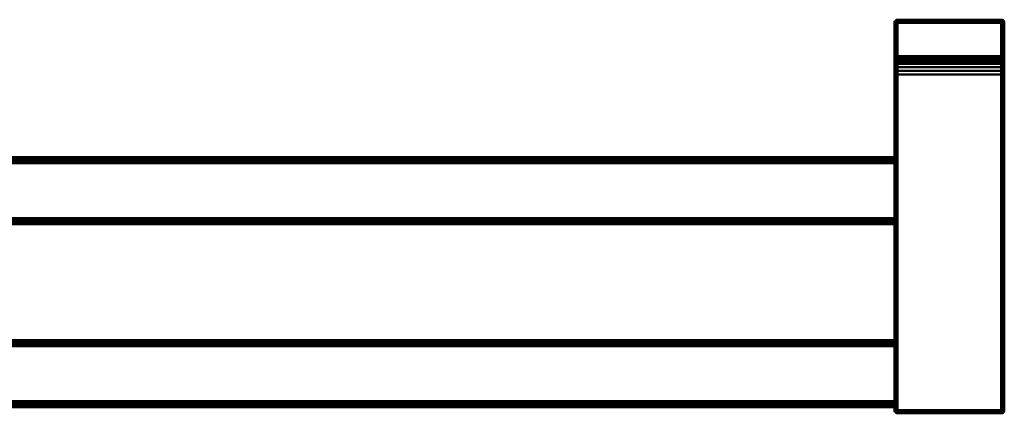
# Model space of a CAD drawing. Header units: millimetres. Extents: x -18 to 628, y -129 to 0.
# Tile 2 of 2: x 305 to 628, y -129 to 0. Entities that reach past the tile are written whole.
import ezdxf

# ---------------------------------------------------------------- set-up
doc = ezdxf.new("R2010")
doc.units = ezdxf.units.MM
doc.layers.add('P-SANR-FIXT', color=6, linetype='Continuous', lineweight=30)

# ---------------------------------------------------------------- blocks, each defined once
blk = doc.blocks.new('FamilyGeomCombination_347448-View 1')
at = {"layer": 'P-SANR-FIXT', "lineweight": 40}
mesh = blk.add_polyface(dxfattribs=at)
corners = [(593, 0, 1100), (627, 0, 1100), (627, 0, 1051), (593, 0, 1051)]
mesh.append_faces([[corners[k] for k in face] for face in [(0, 1, 2, 3)]])
mesh = blk.add_polyface(dxfattribs=at)
corners = [(593, -128, 1100), (627, -128, 1100), (627, 0, 1100), (593, 0, 1100)]
mesh.append_faces([[corners[k] for k in face] for face in [(0, 1, 2, 3)]])
mesh = blk.add_polyface(dxfattribs=at)
corners = [(627, -128, 1100), (627.26, -128, 1099.97), (627.5, -128, 1099.87), (627.71, -128, 1099.71), (627.87, -128, 1099.5), (627.97, -128, 1099.26), (628, -128, 1099), (628, -1, 1099), (627.97, -0.74, 1099.26), (627.87, -0.5, 1099.5), (627.71, -0.29, 1099.71), (627.5, -0.13, 1099.87), (627.26, -0.03, 1099.97), (627, 0, 1100)]
mesh.append_faces([[corners[k] for k in face] for face in [(8, 9, 4, 5), (3, 4, 9, 10), (11, 12, 1, 2), (2, 3, 10, 11)]], dxfattribs={"vtx1": -1, "vtx3": -1})
mesh.append_faces([[corners[k] for k in face] for face in [(5, 6, 7, 8), (12, 13, 0, 1)]], dxfattribs={"vtx3": -1})
mesh = blk.add_polyface(dxfattribs=at)
corners = [(593, 0, 1051), (592.74, -0.03, 1051), (592.5, -0.13, 1051), (592.29, -0.29, 1051), (592.13, -0.5, 1051), (592.03, -0.74, 1051), (592, -1, 1051), (592, -1, 1099), (592.03, -0.74, 1099.26), (592.13, -0.5, 1099.5), (592.29, -0.29, 1099.71), (592.5, -0.13, 1099.87), (592.74, -0.03, 1099.97), (593, 0, 1100)]
mesh.append_faces([[corners[k] for k in face] for face in [(8, 9, 4, 5), (3, 4, 9, 10), (11, 12, 1, 2), (2, 3, 10, 11)]], dxfattribs={"vtx1": -1, "vtx3": -1})
mesh.append_faces([[corners[k] for k in face] for face in [(5, 6, 7, 8), (12, 13, 0, 1)]], dxfattribs={"vtx3": -1})
mesh = blk.add_polyface(dxfattribs=at)
corners = [(593, 0, 1100), (592.74, -0.03, 1099.97), (592.5, -0.13, 1099.87), (592.29, -0.29, 1099.71), (592.13, -0.5, 1099.5), (592.03, -0.74, 1099.26), (592, -1, 1099), (592, -47, 1099), (592, -65, 1099), (592, -107, 1099), (592, -125, 1099), (592, -128, 1099), (592.03, -128, 1099.26), (592.13, -128, 1099.5), (592.29, -128, 1099.71), (592.5, -128, 1099.87), (592.74, -128, 1099.97), (593, -128, 1100)]
mesh.append_faces([[corners[k] for k in face] for face in [(1, 16, 17, 0)]], dxfattribs={"vtx0": -1})
mesh.append_faces([[corners[k] for k in face] for face in [(9, 13, 8)]], dxfattribs={"vtx0": -1, "vtx1": -1})
mesh.append_faces([[corners[k] for k in face] for face in [(9, 12, 13), (7, 4, 5), (8, 13, 14), (3, 14, 15, 2), (2, 15, 16, 1), (7, 3, 4)]], dxfattribs={"vtx0": -1, "vtx2": -1})
mesh.append_faces([[corners[k] for k in face] for face in [(3, 7, 8, 14)]], dxfattribs={"vtx0": -1, "vtx2": -1, "vtx3": -1})
mesh.append_faces([[corners[k] for k in face] for face in [(6, 7, 5)]], dxfattribs={"vtx1": -1})
mesh.append_faces([[corners[k] for k in face] for face in [(10, 11, 12, 9)]], dxfattribs={"vtx2": -1})
mesh = blk.add_polyface(dxfattribs=at)
corners = [(592, -1, 1099), (592, -1, 1051), (592, -12, 1051), (592, -12, 1082), (592, -12.2, 1083.55), (592, -12.8, 1085), (592, -13.76, 1086.24), (592, -15, 1087.2), (592, -16.45, 1087.8), (592, -18, 1088), (592, -47, 1088), (592, -46.48, 1088.07), (592, -46, 1088.27), (592, -45.59, 1088.59), (592, -45.27, 1089), (592, -45.07, 1089.48), (592, -45, 1090), (592, -45, 1097), (592, -45.07, 1097.52), (592, -45.27, 1098), (592, -45.59, 1098.41), (592, -46, 1098.73), (592, -46.48, 1098.93), (592, -47, 1099), (592, -128, 1088), (592, -128, 1099), (592, -125, 1099), (592, -125.52, 1098.93), (592, -126, 1098.73), (592, -126.41, 1098.41), (592, -126.73, 1098), (592, -126.93, 1097.52), (592, -127, 1097), (592, -127, 1090), (592, -126.93, 1089.48), (592, -126.73, 1089), (592, -126.41, 1088.59), (592, -126, 1088.27), (592, -125.52, 1088.07), (592, -125, 1088), (592, -65, 1088), (592, -107, 1088), (592, -106.48, 1088.07), (592, -106, 1088.27), (592, -105.59, 1088.59), (592, -105.27, 1089), (592, -105.07, 1089.48), (592, -105, 1090), (592, -105, 1097), (592, -105.07, 1097.52), (592, -105.27, 1098), (592, -105.59, 1098.41), (592, -106, 1098.73), (592, -106.48, 1098.93), (592, -107, 1099), (592, -65, 1099), (592, -65.52, 1098.93), (592, -66, 1098.73), (592, -66.41, 1098.41), (592, -66.73, 1098), (592, -66.93, 1097.52), (592, -67, 1097), (592, -67, 1090), (592, -66.93, 1089.48), (592, -66.73, 1089), (592, -66.41, 1088.59), (592, -66, 1088.27), (592, -65.52, 1088.07)]
mesh.append_faces([[corners[k] for k in face] for face in [(3, 1, 2)]], dxfattribs={"vtx0": -1})
mesh.append_faces([[corners[k] for k in face] for face in [(19, 9, 18), (20, 9, 19), (15, 9, 14), (12, 9, 11), (9, 0, 8), (30, 25, 29), (35, 24, 34), (33, 24, 32), (43, 67, 42)]], dxfattribs={"vtx0": -1, "vtx1": -1})
mesh.append_faces([[corners[k] for k in face] for face in [(9, 16, 17), (9, 15, 16), (9, 13, 14), (9, 12, 13), (25, 30, 31), (25, 31, 32, 24), (24, 35, 36), (45, 64, 65, 44)]], dxfattribs={"vtx0": -1, "vtx2": -1})
mesh.append_faces([[corners[k] for k in face] for face in [(26, 27, 25), (55, 56, 53, 54)]], dxfattribs={"vtx1": -1})
mesh.append_faces([[corners[k] for k in face] for face in [(17, 18, 9), (21, 22, 0), (5, 6, 0), (4, 5, 0), (7, 8, 0), (6, 7, 0), (28, 29, 25), (27, 28, 25), (36, 37, 24), (37, 38, 24), (33, 34, 24), (65, 66, 44)]], dxfattribs={"vtx1": -1, "vtx2": -1})
mesh.append_faces([[corners[k] for k in face] for face in [(20, 21, 0, 9)]], dxfattribs={"vtx1": -1, "vtx2": -1, "vtx3": -1})
mesh.append_faces([[corners[k] for k in face] for face in [(3, 4, 0, 1), (56, 57, 52, 53), (58, 59, 50, 51), (60, 61, 48, 49), (59, 60, 49, 50), (57, 58, 51, 52), (47, 48, 61, 62), (63, 64, 45, 46), (62, 63, 46, 47), (66, 67, 43, 44)]], dxfattribs={"vtx1": -1, "vtx3": -1})
mesh.append_faces([[corners[k] for k in face] for face in [(22, 23, 0), (9, 10, 11), (38, 39, 24)]], dxfattribs={"vtx2": -1})
mesh.append_faces([[corners[k] for k in face] for face in [(67, 40, 41, 42)]], dxfattribs={"vtx3": -1})
mesh = blk.add_polyface(dxfattribs=at)
corners = [(592, -1, 1051), (592.03, -1, 1050.74), (592.13, -1, 1050.5), (592.29, -1, 1050.29), (592.5, -1, 1050.13), (592.74, -1, 1050.03), (593, -1, 1050), (593, -12, 1050), (592.74, -12, 1050.03), (592.5, -12, 1050.13), (592.29, -12, 1050.29), (592.13, -12, 1050.5), (592.03, -12, 1050.74), (592, -12, 1051)]
mesh.append_faces([[corners[k] for k in face] for face in [(0, 1, 12, 13), (7, 8, 5, 6)]], dxfattribs={"vtx1": -1})
mesh.append_faces([[corners[k] for k in face] for face in [(1, 2, 11, 12), (10, 11, 2, 3), (3, 4, 9, 10), (4, 5, 8, 9)]], dxfattribs={"vtx1": -1, "vtx3": -1})
mesh = blk.add_polyface(dxfattribs=at)
corners = [(593, -1, 1050), (593, -0.74, 1050.03), (593, -0.5, 1050.13), (593, -0.29, 1050.29), (593, -0.13, 1050.5), (593, -0.03, 1050.74), (593, 0, 1051), (627, 0, 1051), (627, -0.03, 1050.74), (627, -0.13, 1050.5), (627, -0.29, 1050.29), (627, -0.5, 1050.13), (627, -0.74, 1050.03), (627, -1, 1050)]
mesh.append_faces([[corners[k] for k in face] for face in [(8, 5, 6, 7)]], dxfattribs={"vtx0": -1})
mesh.append_faces([[corners[k] for k in face] for face in [(12, 1, 2, 11), (11, 2, 3, 10), (9, 4, 5, 8), (4, 9, 10, 3)]], dxfattribs={"vtx0": -1, "vtx2": -1})
mesh.append_faces([[corners[k] for k in face] for face in [(13, 0, 1, 12)]], dxfattribs={"vtx2": -1})
mesh = blk.add_polyface(dxfattribs=at)
corners = [(593, -1, 1050), (627, -1, 1050), (627, -12, 1050), (593, -12, 1050)]
mesh.append_faces([[corners[k] for k in face] for face in [(0, 1, 2, 3)]])
mesh = blk.add_polyface(dxfattribs=at)
corners = [(628, -1, 1051), (627.97, -0.74, 1051), (627.87, -0.5, 1051), (627.71, -0.29, 1051), (627.5, -0.13, 1051), (627.26, -0.03, 1051), (627, 0, 1051), (627, 0, 1100), (627.26, -0.03, 1099.97), (627.5, -0.13, 1099.87), (627.71, -0.29, 1099.71), (627.87, -0.5, 1099.5), (627.97, -0.74, 1099.26), (628, -1, 1099)]
mesh.append_faces([[corners[k] for k in face] for face in [(8, 5, 6, 7)]], dxfattribs={"vtx0": -1})
mesh.append_faces([[corners[k] for k in face] for face in [(12, 1, 2, 11), (11, 2, 3, 10), (9, 4, 5, 8), (4, 9, 10, 3)]], dxfattribs={"vtx0": -1, "vtx2": -1})
mesh.append_faces([[corners[k] for k in face] for face in [(13, 0, 1, 12)]], dxfattribs={"vtx2": -1})
mesh = blk.add_polyface(dxfattribs=at)
corners = [(628, -12, 1051), (627.97, -12, 1050.74), (627.87, -12, 1050.5), (627.71, -12, 1050.29), (627.5, -12, 1050.13), (627.26, -12, 1050.03), (627, -12, 1050), (627, -1, 1050), (627.26, -1, 1050.03), (627.5, -1, 1050.13), (627.71, -1, 1050.29), (627.87, -1, 1050.5), (627.97, -1, 1050.74), (628, -1, 1051)]
mesh.append_faces([[corners[k] for k in face] for face in [(0, 1, 12, 13), (7, 8, 5, 6)]], dxfattribs={"vtx1": -1})
mesh.append_faces([[corners[k] for k in face] for face in [(1, 2, 11, 12), (10, 11, 2, 3), (3, 4, 9, 10), (4, 5, 8, 9)]], dxfattribs={"vtx1": -1, "vtx3": -1})
mesh = blk.add_polyface(dxfattribs=at)
corners = [(628, -128, 1099), (628, -128, 1088), (628, -18, 1088), (628, -16.45, 1087.8), (628, -15, 1087.2), (628, -13.76, 1086.24), (628, -12.8, 1085), (628, -12.2, 1083.55), (628, -12, 1082), (628, -12, 1051), (628, -1, 1051), (628, -1, 1099)]
mesh.append_faces([[corners[k] for k in face] for face in [(4, 11, 3), (3, 11, 2)]], dxfattribs={"vtx0": -1, "vtx1": -1})
mesh.append_faces([[corners[k] for k in face] for face in [(11, 4, 5)]], dxfattribs={"vtx0": -1, "vtx2": -1})
mesh.append_faces([[corners[k] for k in face] for face in [(7, 8, 11), (6, 7, 11), (5, 6, 11)]], dxfattribs={"vtx1": -1, "vtx2": -1})
mesh.append_faces([[corners[k] for k in face] for face in [(0, 1, 2, 11)]], dxfattribs={"vtx2": -1})
mesh.append_faces([[corners[k] for k in face] for face in [(8, 9, 10, 11)]], dxfattribs={"vtx3": -1})
mesh = blk.add_polyface(dxfattribs=at)
corners = [(592, -12, 1051), (592.03, -12.26, 1051), (592.13, -12.5, 1051), (592.29, -12.71, 1051), (592.5, -12.87, 1051), (592.74, -12.97, 1051), (593, -13, 1051), (593, -13, 1082), (592.74, -12.97, 1082), (592.5, -12.87, 1082), (592.29, -12.71, 1082), (592.13, -12.5, 1082), (592.03, -12.26, 1082), (592, -12, 1082)]
mesh.append_faces([[corners[k] for k in face] for face in [(8, 5, 6, 7)]], dxfattribs={"vtx0": -1})
mesh.append_faces([[corners[k] for k in face] for face in [(3, 10, 11, 2), (9, 4, 5, 8)]], dxfattribs={"vtx0": -1, "vtx2": -1})
mesh.append_faces([[corners[k] for k in face] for face in [(0, 1, 12, 13)]], dxfattribs={"vtx1": -1})
mesh.append_faces([[corners[k] for k in face] for face in [(1, 2, 11, 12), (9, 10, 3, 4)]], dxfattribs={"vtx1": -1, "vtx3": -1})
mesh = blk.add_polyface(dxfattribs=at)
corners = [(592, -12, 1082), (592.03, -12.26, 1082), (592.13, -12.5, 1082), (592.29, -12.71, 1082), (592.5, -12.87, 1082), (592.74, -12.97, 1082), (593, -13, 1082), (593, -13.17, 1083.29), (593, -13.67, 1084.5), (593, -14.46, 1085.54), (593, -15.5, 1086.33), (593, -16.71, 1086.83), (593, -18, 1087), (592.74, -18, 1087.03), (592.5, -18, 1087.13), (592.29, -18, 1087.29), (592.13, -18, 1087.5), (592.03, -18, 1087.74), (592, -18, 1088), (592, -16.45, 1087.8), (592, -15, 1087.2), (592, -13.76, 1086.24), (592, -12.8, 1085), (592, -12.2, 1083.55), (592.21, -14.19, 1085.81), (592.56, -14.89, 1086.05)]
mesh.append_faces([[corners[k] for k in face] for face in [(22, 24, 21), (14, 25, 13), (11, 25, 10)]], dxfattribs={"vtx0": -1, "vtx1": -1})
mesh.append_faces([[corners[k] for k in face] for face in [(24, 22, 1), (25, 24, 4), (24, 25, 15), (11, 13, 25), (5, 8, 25), (20, 24, 17)]], dxfattribs={"vtx0": -1, "vtx1": -1, "vtx2": -1})
mesh.append_faces([[corners[k] for k in face] for face in [(1, 22, 23), (24, 1, 2), (25, 4, 5), (5, 7, 8), (24, 15, 16), (24, 20, 21), (17, 19, 20), (24, 16, 17), (24, 2, 3), (25, 14, 15), (25, 9, 10)]], dxfattribs={"vtx0": -1, "vtx2": -1})
mesh.append_faces([[corners[k] for k in face] for face in [(18, 19, 17)]], dxfattribs={"vtx1": -1})
mesh.append_faces([[corners[k] for k in face] for face in [(3, 4, 24), (8, 9, 25)]], dxfattribs={"vtx1": -1, "vtx2": -1})
mesh.append_faces([[corners[k] for k in face] for face in [(23, 0, 1), (5, 6, 7), (11, 12, 13)]], dxfattribs={"vtx2": -1})
mesh = blk.add_polyface(dxfattribs=at)
corners = [(593, -13, 1051), (593, -12.97, 1050.74), (593, -12.87, 1050.5), (593, -12.71, 1050.29), (593, -12.5, 1050.13), (593, -12.26, 1050.03), (593, -12, 1050), (627, -12, 1050), (627, -12.26, 1050.03), (627, -12.5, 1050.13), (627, -12.71, 1050.29), (627, -12.87, 1050.5), (627, -12.97, 1050.74), (627, -13, 1051)]
mesh.append_faces([[corners[k] for k in face] for face in [(8, 5, 6, 7)]], dxfattribs={"vtx0": -1})
mesh.append_faces([[corners[k] for k in face] for face in [(12, 1, 2, 11), (11, 2, 3, 10), (9, 4, 5, 8), (4, 9, 10, 3)]], dxfattribs={"vtx0": -1, "vtx2": -1})
mesh.append_faces([[corners[k] for k in face] for face in [(12, 13, 0, 1)]], dxfattribs={"vtx3": -1})
mesh = blk.add_polyface(dxfattribs=at)
corners = [(628, -18, 1088), (627.97, -18, 1087.74), (627.87, -18, 1087.5), (627.71, -18, 1087.29), (627.5, -18, 1087.13), (627.26, -18, 1087.03), (627, -18, 1087), (627, -16.71, 1086.83), (627, -15.5, 1086.33), (627, -14.46, 1085.54), (627, -13.67, 1084.5), (627, -13.17, 1083.29), (627, -13, 1082), (627.26, -12.97, 1082), (627.5, -12.87, 1082), (627.71, -12.71, 1082), (627.87, -12.5, 1082), (627.97, -12.26, 1082), (628, -12, 1082), (628, -12.2, 1083.55), (628, -12.8, 1085), (628, -13.76, 1086.24), (628, -15, 1087.2), (628, -16.45, 1087.8), (627.79, -14.19, 1085.81), (627.44, -13.95, 1085.11)]
mesh.append_faces([[corners[k] for k in face] for face in [(22, 24, 21), (23, 1, 22), (16, 24, 15), (15, 25, 14), (14, 25, 13), (11, 25, 10)]], dxfattribs={"vtx0": -1, "vtx1": -1})
mesh.append_faces([[corners[k] for k in face] for face in [(22, 1, 24), (25, 24, 4), (11, 13, 25), (5, 8, 25), (24, 25, 15), (20, 24, 17)]], dxfattribs={"vtx0": -1, "vtx1": -1, "vtx2": -1})
mesh.append_faces([[corners[k] for k in face] for face in [(24, 2, 3), (25, 4, 5), (5, 7, 8), (24, 1, 2), (24, 20, 21), (25, 9, 10)]], dxfattribs={"vtx0": -1, "vtx2": -1})
mesh.append_faces([[corners[k] for k in face] for face in [(0, 1, 23), (18, 19, 17)]], dxfattribs={"vtx1": -1})
mesh.append_faces([[corners[k] for k in face] for face in [(3, 4, 24), (19, 20, 17), (16, 17, 24), (8, 9, 25)]], dxfattribs={"vtx1": -1, "vtx2": -1})
mesh.append_faces([[corners[k] for k in face] for face in [(5, 6, 7), (11, 12, 13)]], dxfattribs={"vtx2": -1})
mesh = blk.add_polyface(dxfattribs=at)
corners = [(628, -12, 1082), (627.97, -12.26, 1082), (627.87, -12.5, 1082), (627.71, -12.71, 1082), (627.5, -12.87, 1082), (627.26, -12.97, 1082), (627, -13, 1082), (627, -13, 1051), (627.26, -12.97, 1051), (627.5, -12.87, 1051), (627.71, -12.71, 1051), (627.87, -12.5, 1051), (627.97, -12.26, 1051), (628, -12, 1051)]
mesh.append_faces([[corners[k] for k in face] for face in [(8, 5, 6, 7)]], dxfattribs={"vtx0": -1})
mesh.append_faces([[corners[k] for k in face] for face in [(12, 1, 2, 11), (11, 2, 3, 10), (9, 4, 5, 8), (4, 9, 10, 3)]], dxfattribs={"vtx0": -1, "vtx2": -1})
mesh.append_faces([[corners[k] for k in face] for face in [(12, 13, 0, 1)]], dxfattribs={"vtx3": -1})
mesh = blk.add_polyface(dxfattribs=at)
corners = [(593, -18, 1087), (593, -16.71, 1086.83), (593, -15.5, 1086.33), (593, -14.46, 1085.54), (593, -13.67, 1084.5), (593, -13.17, 1083.29), (593, -13, 1082), (627, -13, 1082), (627, -13.17, 1083.29), (627, -13.67, 1084.5), (627, -14.46, 1085.54), (627, -15.5, 1086.33), (627, -16.71, 1086.83), (627, -18, 1087)]
mesh.append_faces([[corners[k] for k in face] for face in [(7, 8, 5, 6)]], dxfattribs={"vtx1": -1})
mesh.append_faces([[corners[k] for k in face] for face in [(11, 12, 1, 2), (2, 3, 10, 11), (8, 9, 4, 5), (3, 4, 9, 10)]], dxfattribs={"vtx1": -1, "vtx3": -1})
mesh.append_faces([[corners[k] for k in face] for face in [(12, 13, 0, 1)]], dxfattribs={"vtx3": -1})
mesh = blk.add_polyface(dxfattribs=at)
corners = [(593, -13, 1051), (627, -13, 1051), (627, -13, 1082), (593, -13, 1082)]
mesh.append_faces([[corners[k] for k in face] for face in [(0, 1, 2, 3)]])
mesh = blk.add_polyface(dxfattribs=at)
corners = [(592, -18, 1088), (592.03, -18, 1087.74), (592.13, -18, 1087.5), (592.29, -18, 1087.29), (592.5, -18, 1087.13), (592.74, -18, 1087.03), (593, -18, 1087), (593, -128, 1087), (592.74, -128, 1087.03), (592.5, -128, 1087.13), (592.29, -128, 1087.29), (592.13, -128, 1087.5), (592.03, -128, 1087.74), (592, -128, 1088), (592, -125, 1088), (592, -107, 1088), (592, -65, 1088), (592, -47, 1088)]
mesh.append_faces([[corners[k] for k in face] for face in [(8, 5, 6, 7)]], dxfattribs={"vtx0": -1})
mesh.append_faces([[corners[k] for k in face] for face in [(17, 2, 16), (12, 15, 11), (16, 11, 15), (11, 16, 10)]], dxfattribs={"vtx0": -1, "vtx1": -1})
mesh.append_faces([[corners[k] for k in face] for face in [(10, 16, 3)]], dxfattribs={"vtx0": -1, "vtx1": -1, "vtx2": -1})
mesh.append_faces([[corners[k] for k in face] for face in [(16, 2, 3), (10, 3, 4, 9), (9, 4, 5, 8)]], dxfattribs={"vtx0": -1, "vtx2": -1})
mesh.append_faces([[corners[k] for k in face] for face in [(1, 2, 17)]], dxfattribs={"vtx1": -1, "vtx2": -1})
mesh.append_faces([[corners[k] for k in face] for face in [(17, 0, 1)]], dxfattribs={"vtx2": -1})
mesh.append_faces([[corners[k] for k in face] for face in [(12, 13, 14, 15)]], dxfattribs={"vtx3": -1})
mesh = blk.add_polyface(dxfattribs=at)
corners = [(593, -18, 1087), (627, -18, 1087), (627, -128, 1087), (593, -128, 1087)]
mesh.append_faces([[corners[k] for k in face] for face in [(0, 1, 2, 3)]])
mesh = blk.add_polyface(dxfattribs=at)
corners = [(628, -128, 1088), (627.97, -128, 1087.74), (627.87, -128, 1087.5), (627.71, -128, 1087.29), (627.5, -128, 1087.13), (627.26, -128, 1087.03), (627, -128, 1087), (627, -18, 1087), (627.26, -18, 1087.03), (627.5, -18, 1087.13), (627.71, -18, 1087.29), (627.87, -18, 1087.5), (627.97, -18, 1087.74), (628, -18, 1088)]
mesh.append_faces([[corners[k] for k in face] for face in [(1, 12, 13, 0), (8, 5, 6, 7)]], dxfattribs={"vtx0": -1})
mesh.append_faces([[corners[k] for k in face] for face in [(11, 2, 3, 10), (9, 4, 5, 8), (4, 9, 10, 3)]], dxfattribs={"vtx0": -1, "vtx2": -1})
mesh.append_faces([[corners[k] for k in face] for face in [(11, 12, 1, 2)]], dxfattribs={"vtx1": -1, "vtx3": -1})
mesh = blk.add_polyface(dxfattribs=at)
corners = [(592, -47, 1088), (18, -47, 1088), (18, -46.48, 1088.07), (18, -46, 1088.27), (18, -45.59, 1088.59), (18, -45.27, 1089), (18, -45.07, 1089.48), (18, -45, 1090), (592, -45, 1090), (592, -45.07, 1089.48), (592, -45.27, 1089), (592, -45.59, 1088.59), (592, -46, 1088.27), (592, -46.48, 1088.07)]
mesh.append_faces([[corners[k] for k in face] for face in [(9, 6, 7, 8)]], dxfattribs={"vtx0": -1})
mesh.append_faces([[corners[k] for k in face] for face in [(13, 2, 3, 12), (12, 3, 4, 11), (10, 5, 6, 9), (5, 10, 11, 4)]], dxfattribs={"vtx0": -1, "vtx2": -1})
mesh.append_faces([[corners[k] for k in face] for face in [(0, 1, 2, 13)]], dxfattribs={"vtx2": -1})
mesh = blk.add_polyface(dxfattribs=at)
corners = [(18, -45, 1090), (18, -45, 1097), (592, -45, 1097), (592, -45, 1090)]
mesh.append_faces([[corners[k] for k in face] for face in [(0, 1, 2, 3)]])
mesh = blk.add_polyface(dxfattribs=at)
corners = [(18, -47, 1099), (592, -47, 1099), (592, -46.48, 1098.93), (592, -46, 1098.73), (592, -45.59, 1098.41), (592, -45.27, 1098), (592, -45.07, 1097.52), (592, -45, 1097), (18, -45, 1097), (18, -45.07, 1097.52), (18, -45.27, 1098), (18, -45.59, 1098.41), (18, -46, 1098.73), (18, -46.48, 1098.93)]
mesh.append_faces([[corners[k] for k in face] for face in [(2, 13, 0, 1)]], dxfattribs={"vtx0": -1})
mesh.append_faces([[corners[k] for k in face] for face in [(6, 9, 10, 5), (5, 10, 11, 4), (3, 12, 13, 2), (12, 3, 4, 11)]], dxfattribs={"vtx0": -1, "vtx2": -1})
mesh.append_faces([[corners[k] for k in face] for face in [(6, 7, 8, 9)]], dxfattribs={"vtx3": -1})
mesh = blk.add_polyface(dxfattribs=at)
corners = [(18, -65, 1088), (18, -47, 1088), (592, -47, 1088), (592, -65, 1088)]
mesh.append_faces([[corners[k] for k in face] for face in [(0, 1, 2, 3)]])
mesh = blk.add_polyface(dxfattribs=at)
corners = [(18, -47, 1099), (18, -65, 1099), (592, -65, 1099), (592, -47, 1099)]
mesh.append_faces([[corners[k] for k in face] for face in [(0, 1, 2, 3)]])
mesh = blk.add_polyface(dxfattribs=at)
corners = [(18, -65, 1088), (592, -65, 1088), (592, -65.52, 1088.07), (592, -66, 1088.27), (592, -66.41, 1088.59), (592, -66.73, 1089), (592, -66.93, 1089.48), (592, -67, 1090), (18, -67, 1090), (18, -66.93, 1089.48), (18, -66.73, 1089), (18, -66.41, 1088.59), (18, -66, 1088.27), (18, -65.52, 1088.07)]
mesh.append_faces([[corners[k] for k in face] for face in [(2, 13, 0, 1)]], dxfattribs={"vtx0": -1})
mesh.append_faces([[corners[k] for k in face] for face in [(6, 9, 10, 5), (5, 10, 11, 4), (3, 12, 13, 2), (12, 3, 4, 11)]], dxfattribs={"vtx0": -1, "vtx2": -1})
mesh.append_faces([[corners[k] for k in face] for face in [(7, 8, 9, 6)]], dxfattribs={"vtx2": -1})
mesh = blk.add_polyface(dxfattribs=at)
corners = [(592, -65, 1099), (18, -65, 1099), (18, -65.52, 1098.93), (18, -66, 1098.73), (18, -66.41, 1098.41), (18, -66.73, 1098), (18, -66.93, 1097.52), (18, -67, 1097), (592, -67, 1097), (592, -66.93, 1097.52), (592, -66.73, 1098), (592, -66.41, 1098.41), (592, -66, 1098.73), (592, -65.52, 1098.93)]
mesh.append_faces([[corners[k] for k in face] for face in [(9, 6, 7, 8)]], dxfattribs={"vtx0": -1})
mesh.append_faces([[corners[k] for k in face] for face in [(13, 2, 3, 12), (12, 3, 4, 11), (10, 5, 6, 9), (5, 10, 11, 4)]], dxfattribs={"vtx0": -1, "vtx2": -1})
mesh.append_faces([[corners[k] for k in face] for face in [(0, 1, 2, 13)]], dxfattribs={"vtx2": -1})
mesh = blk.add_polyface(dxfattribs=at)
corners = [(592, -67, 1090), (592, -67, 1097), (18, -67, 1097), (18, -67, 1090)]
mesh.append_faces([[corners[k] for k in face] for face in [(0, 1, 2, 3)]])
mesh = blk.add_polyface(dxfattribs=at)
corners = [(592, -107, 1088), (18, -107, 1088), (18, -106.48, 1088.07), (18, -106, 1088.27), (18, -105.59, 1088.59), (18, -105.27, 1089), (18, -105.07, 1089.48), (18, -105, 1090), (592, -105, 1090), (592, -105.07, 1089.48), (592, -105.27, 1089), (592, -105.59, 1088.59), (592, -106, 1088.27), (592, -106.48, 1088.07)]
mesh.append_faces([[corners[k] for k in face] for face in [(9, 6, 7, 8)]], dxfattribs={"vtx0": -1})
mesh.append_faces([[corners[k] for k in face] for face in [(13, 2, 3, 12), (12, 3, 4, 11), (10, 5, 6, 9), (5, 10, 11, 4)]], dxfattribs={"vtx0": -1, "vtx2": -1})
mesh.append_faces([[corners[k] for k in face] for face in [(0, 1, 2, 13)]], dxfattribs={"vtx2": -1})
mesh = blk.add_polyface(dxfattribs=at)
corners = [(18, -105, 1090), (18, -105, 1097), (592, -105, 1097), (592, -105, 1090)]
mesh.append_faces([[corners[k] for k in face] for face in [(0, 1, 2, 3)]])
mesh = blk.add_polyface(dxfattribs=at)
corners = [(18, -107, 1099), (592, -107, 1099), (592, -106.48, 1098.93), (592, -106, 1098.73), (592, -105.59, 1098.41), (592, -105.27, 1098), (592, -105.07, 1097.52), (592, -105, 1097), (18, -105, 1097), (18, -105.07, 1097.52), (18, -105.27, 1098), (18, -105.59, 1098.41), (18, -106, 1098.73), (18, -106.48, 1098.93)]
mesh.append_faces([[corners[k] for k in face] for face in [(2, 13, 0, 1)]], dxfattribs={"vtx0": -1})
mesh.append_faces([[corners[k] for k in face] for face in [(6, 9, 10, 5), (5, 10, 11, 4), (3, 12, 13, 2), (12, 3, 4, 11)]], dxfattribs={"vtx0": -1, "vtx2": -1})
mesh.append_faces([[corners[k] for k in face] for face in [(6, 7, 8, 9)]], dxfattribs={"vtx3": -1})
mesh = blk.add_polyface(dxfattribs=at)
corners = [(18, -125, 1088), (18, -107, 1088), (592, -107, 1088), (592, -125, 1088)]
mesh.append_faces([[corners[k] for k in face] for face in [(0, 1, 2, 3)]])
mesh = blk.add_polyface(dxfattribs=at)
corners = [(18, -107, 1099), (18, -125, 1099), (592, -125, 1099), (592, -107, 1099)]
mesh.append_faces([[corners[k] for k in face] for face in [(0, 1, 2, 3)]])
mesh = blk.add_polyface(dxfattribs=at)
corners = [(18, -125, 1088), (592, -125, 1088), (592, -125.52, 1088.07), (592, -126, 1088.27), (592, -126.41, 1088.59), (592, -126.73, 1089), (592, -126.93, 1089.48), (592, -127, 1090), (18, -127, 1090), (18, -126.93, 1089.48), (18, -126.73, 1089), (18, -126.41, 1088.59), (18, -126, 1088.27), (18, -125.52, 1088.07)]
mesh.append_faces([[corners[k] for k in face] for face in [(2, 13, 0, 1)]], dxfattribs={"vtx0": -1})
mesh.append_faces([[corners[k] for k in face] for face in [(6, 9, 10, 5), (5, 10, 11, 4), (3, 12, 13, 2), (12, 3, 4, 11)]], dxfattribs={"vtx0": -1, "vtx2": -1})
mesh.append_faces([[corners[k] for k in face] for face in [(7, 8, 9, 6)]], dxfattribs={"vtx2": -1})
mesh = blk.add_polyface(dxfattribs=at)
corners = [(592, -125, 1099), (18, -125, 1099), (18, -125.52, 1098.93), (18, -126, 1098.73), (18, -126.41, 1098.41), (18, -126.73, 1098), (18, -126.93, 1097.52), (18, -127, 1097), (592, -127, 1097), (592, -126.93, 1097.52), (592, -126.73, 1098), (592, -126.41, 1098.41), (592, -126, 1098.73), (592, -125.52, 1098.93)]
mesh.append_faces([[corners[k] for k in face] for face in [(9, 6, 7, 8)]], dxfattribs={"vtx0": -1})
mesh.append_faces([[corners[k] for k in face] for face in [(13, 2, 3, 12), (12, 3, 4, 11), (10, 5, 6, 9), (5, 10, 11, 4)]], dxfattribs={"vtx0": -1, "vtx2": -1})
mesh.append_faces([[corners[k] for k in face] for face in [(0, 1, 2, 13)]], dxfattribs={"vtx2": -1})
mesh = blk.add_polyface(dxfattribs=at)
corners = [(592, -127, 1090), (592, -127, 1097), (18, -127, 1097), (18, -127, 1090)]
mesh.append_faces([[corners[k] for k in face] for face in [(0, 1, 2, 3)]])
mesh = blk.add_polyface(dxfattribs=at)
corners = [(592, -128, 1088), (592.03, -128.26, 1088), (592.13, -128.5, 1088), (592.29, -128.71, 1088), (592.5, -128.87, 1088), (592.74, -128.97, 1088), (593, -129, 1088), (593, -129, 1099), (592.74, -128.97, 1099), (592.5, -128.87, 1099), (592.29, -128.71, 1099), (592.13, -128.5, 1099), (592.03, -128.26, 1099), (592, -128, 1099)]
mesh.append_faces([[corners[k] for k in face] for face in [(0, 1, 12, 13), (7, 8, 5, 6)]], dxfattribs={"vtx1": -1})
mesh.append_faces([[corners[k] for k in face] for face in [(1, 2, 11, 12), (10, 11, 2, 3), (3, 4, 9, 10), (4, 5, 8, 9)]], dxfattribs={"vtx1": -1, "vtx3": -1})
mesh = blk.add_polyface(dxfattribs=at)
corners = [(593, -128, 1100), (593, -128.26, 1099.97), (593, -128.5, 1099.87), (593, -128.71, 1099.71), (593, -128.87, 1099.5), (593, -128.97, 1099.26), (593, -129, 1099), (627, -129, 1099), (627, -128.97, 1099.26), (627, -128.87, 1099.5), (627, -128.71, 1099.71), (627, -128.5, 1099.87), (627, -128.26, 1099.97), (627, -128, 1100)]
mesh.append_faces([[corners[k] for k in face] for face in [(8, 5, 6, 7)]], dxfattribs={"vtx0": -1})
mesh.append_faces([[corners[k] for k in face] for face in [(11, 2, 3, 10), (9, 4, 5, 8), (4, 9, 10, 3)]], dxfattribs={"vtx0": -1, "vtx2": -1})
mesh.append_faces([[corners[k] for k in face] for face in [(11, 12, 1, 2)]], dxfattribs={"vtx1": -1, "vtx3": -1})
mesh.append_faces([[corners[k] for k in face] for face in [(12, 13, 0, 1)]], dxfattribs={"vtx3": -1})
mesh = blk.add_polyface(dxfattribs=at)
corners = [(593, -129, 1088), (593, -128.97, 1087.74), (593, -128.87, 1087.5), (593, -128.71, 1087.29), (593, -128.5, 1087.13), (593, -128.26, 1087.03), (593, -128, 1087), (627, -128, 1087), (627, -128.26, 1087.03), (627, -128.5, 1087.13), (627, -128.71, 1087.29), (627, -128.87, 1087.5), (627, -128.97, 1087.74), (627, -129, 1088)]
mesh.append_faces([[corners[k] for k in face] for face in [(8, 5, 6, 7)]], dxfattribs={"vtx0": -1})
mesh.append_faces([[corners[k] for k in face] for face in [(12, 1, 2, 11), (11, 2, 3, 10), (9, 4, 5, 8), (4, 9, 10, 3)]], dxfattribs={"vtx0": -1, "vtx2": -1})
mesh.append_faces([[corners[k] for k in face] for face in [(12, 13, 0, 1)]], dxfattribs={"vtx3": -1})
mesh = blk.add_polyface(dxfattribs=at)
corners = [(593, -129, 1088), (627, -129, 1088), (627, -129, 1099), (593, -129, 1099)]
mesh.append_faces([[corners[k] for k in face] for face in [(0, 1, 2, 3)]])
mesh = blk.add_polyface(dxfattribs=at)
corners = [(628, -128, 1099), (627.97, -128.26, 1099), (627.87, -128.5, 1099), (627.71, -128.71, 1099), (627.5, -128.87, 1099), (627.26, -128.97, 1099), (627, -129, 1099), (627, -129, 1088), (627.26, -128.97, 1088), (627.5, -128.87, 1088), (627.71, -128.71, 1088), (627.87, -128.5, 1088), (627.97, -128.26, 1088), (628, -128, 1088)]
mesh.append_faces([[corners[k] for k in face] for face in [(0, 1, 12, 13), (7, 8, 5, 6)]], dxfattribs={"vtx1": -1})
mesh.append_faces([[corners[k] for k in face] for face in [(1, 2, 11, 12), (10, 11, 2, 3), (3, 4, 9, 10), (4, 5, 8, 9)]], dxfattribs={"vtx1": -1, "vtx3": -1})

msp = doc.modelspace()

# ---------------------------------------------------------------- block references
at = {"color": 9, "lineweight": 40}
msp.add_blockref('FamilyGeomCombination_347448-View 1', (0, 0), dxfattribs=at)

doc.saveas('drawing.dxf')
